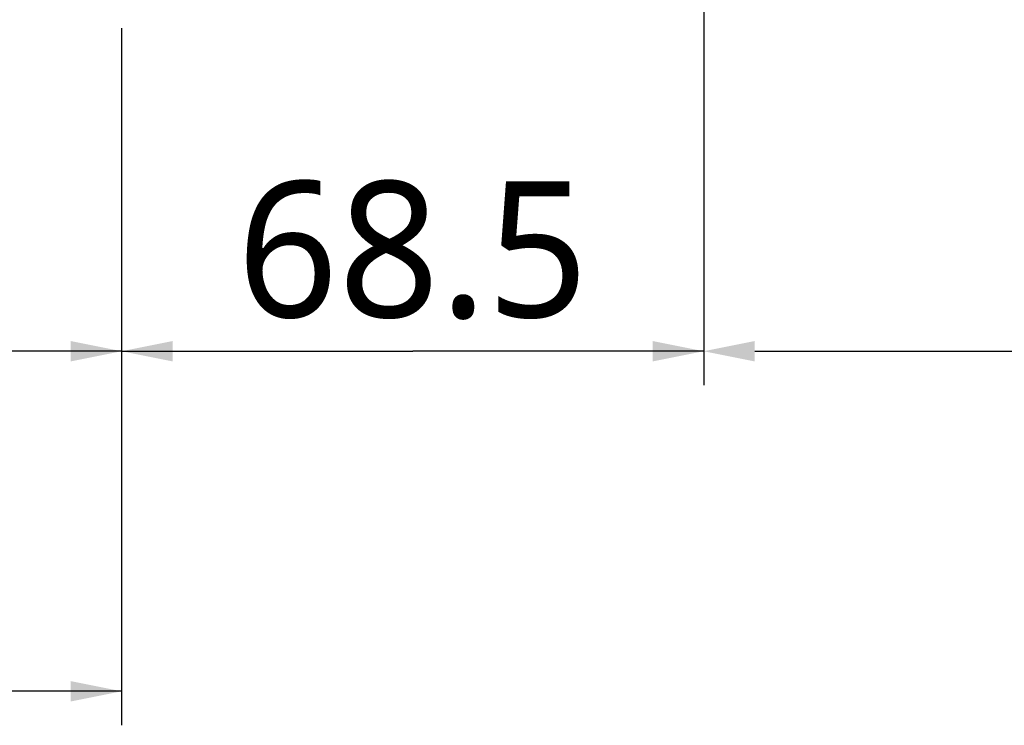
# Model space of a CAD drawing. Header units: millimetres. Extents: x 16 to 3344, y 34 to 2360.
# Tile 4 of 127: x 1192 to 1308, y 296 to 379. Entities that reach past the tile are written whole.
import ezdxf

# ---------------------------------------------------------------- set-up
doc = ezdxf.new("R2010")
doc.units = ezdxf.units.MM
doc.header["$LTSCALE"] = 185.02
doc.header["$PDMODE"] = 3
doc.header["$PDSIZE"] = 0.3
doc.layers.get('0').update_dxf_attribs({"linetype": 'CONTINUOUS'})
doc.layers.get('Defpoints').update_dxf_attribs({"linetype": 'CONTINUOUS'})
for name, color, linetype in [('BASE_ASM_PBL3', 7, 'CONTINUOUS'), ('FRONT_VIEW_VBL2', 7, 'CONTINUOUS'), ('TOP_ASM_PBL10', 7, 'CONTINUOUS')]:
    doc.layers.add(name, color=color, linetype=linetype)
doc.styles.get("Standard").update_dxf_attribs({"font": 'malgun.ttf'})
doc.dimstyles.new('DIMSTYLE_1', dxfattribs={"dimtxt": 16, "dimasz": 6, "dimexe": 1, "dimexo": 0.5, "dimgap": 1, "dimtad": 1, "dimdsep": 46, "dimtxsty": 'Standard', "dimblk": '_FILLED', "dimblk1": '_FILLED', "dimblk2": '_FILLED', "dimcen": 0.09, "dimclrt": 134, "dimazin": 2, "dimtp": 0.3, "dimtm": 0.3, "dimtfac": 1, "dimtofl": 0, "dimtmove": 0, "dimatfit": 3, "dimldrblk": '_FILLED', "dimfxl": 1, "dimtolj": 1, "dimarcsym": 0})
doc.dimstyles.new('DIMSTYLE_2', dxfattribs={"dimtxt": 16, "dimasz": 6, "dimexe": 1, "dimexo": 0.5, "dimgap": 1, "dimtad": 1, "dimdsep": 46, "dimtxsty": 'Standard', "dimblk": '_FILLED', "dimblk1": '_FILLED', "dimblk2": '_FILLED', "dimcen": 0.09, "dimclrt": 134, "dimazin": 2, "dimtp": 0.5, "dimtm": 0.5, "dimtfac": 1, "dimtofl": 0, "dimtmove": 0, "dimatfit": 3, "dimldrblk": '_FILLED', "dimfxl": 1, "dimtolj": 1, "dimarcsym": 0})
doc.dimstyles.new('DIMSTYLE_9', dxfattribs={"dimtxt": 16, "dimasz": 6, "dimexe": 1, "dimexo": 0.5, "dimgap": 1, "dimtad": 1, "dimdsep": 46, "dimtxsty": 'Standard', "dimblk": '_FILLED', "dimblk1": '_FILLED', "dimblk2": '_FILLED', "dimcen": 0.09, "dimclrt": 134, "dimazin": 2, "dimtp": 0.8, "dimtm": 0.8, "dimtfac": 1, "dimtofl": 0, "dimtmove": 0, "dimatfit": 3, "dimldrblk": '_FILLED', "dimfxl": 1, "dimtolj": 1, "dimarcsym": 0})

# ---------------------------------------------------------------- blocks, each defined once
blk = doc.blocks.new('_FILLED')
at = {"color": 0, "linetype": 'ByBlock'}
blk.add_solid([(0, 0), (-1, 0.2), (-1, -0.2)], dxfattribs=at)
blk = doc.blocks.new('*D2')
at = {"color": 0, "lineweight": -2, "transparency": 16777216}
for p, q in [((1272.5, 389), (1272.5, 339)), ((1372.5, 378), (1372.5, 339)), ((1278.5, 340), (1366.5, 340)), ((1372.5, 340), (1615.82, 340))]:
    blk.add_line(p, q, dxfattribs=at)
at = {"layer": 'Defpoints', "color": 0, "transparency": 16777216}
for p in [(1272.5, 389.5), (1372.5, 378.5), (1372.5, 340)]:
    blk.add_point(p, dxfattribs=at)
at = {"color": 0, "lineweight": -2, "transparency": 16777216, "xscale": 6, "yscale": 6, "zscale": 6, "rotation": 180}
blk.add_blockref('_FILLED', (1272.5, 340), dxfattribs=at)
at = {"color": 0, "lineweight": -2, "transparency": 16777216, "xscale": 6, "yscale": 6, "zscale": 6}
blk.add_blockref('_FILLED', (1372.5, 340), dxfattribs=at)
at = {"color": 134, "transparency": 16777216, "insert": (1383.3, 362.33), "char_height": 16, "width": 233.0667, "attachment_point": 1, "line_spacing_factor": 0.9}
blk.add_mtext('\\A1;100mm more for cable', dxfattribs=at)
blk = doc.blocks.new('*D13')
at = {"color": 134, "transparency": 16777216}
for p, q in [((1012.41, 544.87), (1012.41, 304.07)), ((1334.41, 346.07), (1334.41, 304.07)), ((1012.41, 308.07), (1173.41, 308.07)), ((1334.41, 308.07), (1173.41, 308.07))]:
    blk.add_line(p, q, dxfattribs=at)
at = {"color": 134, "transparency": 16777216, "xscale": 6, "yscale": 6, "zscale": 6, "rotation": 180}
blk.add_blockref('_FILLED', (1012.41, 308.07), dxfattribs=at)
at = {"color": 134, "transparency": 16777216, "xscale": 6, "yscale": 6, "zscale": 6}
blk.add_blockref('_FILLED', (1334.41, 308.07), dxfattribs=at)
at = {"color": 134, "transparency": 16777216, "insert": (1173.41, 328.07), "char_height": 16, "width": 36.8, "attachment_point": 2, "line_spacing_factor": 0.9}
blk.add_mtext('322', dxfattribs=at)
blk = doc.blocks.new('*D14')
at = {"color": 134, "transparency": 16777216}
for p, q in [((1402.91, 357.07), (1402.91, 304.07)), ((1334.41, 346.07), (1334.41, 304.07)), ((1334.41, 308.07), (1368.66, 308.07)), ((1402.91, 308.07), (1368.66, 308.07))]:
    blk.add_line(p, q, dxfattribs=at)
at = {"color": 134, "transparency": 16777216, "xscale": 6, "yscale": 6, "zscale": 6, "rotation": 180}
blk.add_blockref('_FILLED', (1334.41, 308.07), dxfattribs=at)
at = {"color": 134, "transparency": 16777216, "xscale": 6, "yscale": 6, "zscale": 6}
blk.add_blockref('_FILLED', (1402.91, 308.07), dxfattribs=at)
at = {"color": 134, "transparency": 16777216, "insert": (1368.66, 328.07), "char_height": 16, "width": 41.6593, "attachment_point": 2, "line_spacing_factor": 0.9}
blk.add_mtext('68.5', dxfattribs=at)
blk = doc.blocks.new('*D32')
at = {"color": 134, "transparency": 16777216}
for p, q in [((814.17, 757.37), (814.17, 264.07)), ((1334.41, 346.07), (1334.41, 264.07)), ((814.17, 268.07), (1074.29, 268.07)), ((1334.41, 268.07), (1074.29, 268.07))]:
    blk.add_line(p, q, dxfattribs=at)
at = {"color": 134, "transparency": 16777216, "xscale": 6, "yscale": 6, "zscale": 6, "rotation": 180}
blk.add_blockref('_FILLED', (814.17, 268.07), dxfattribs=at)
at = {"color": 134, "transparency": 16777216, "xscale": 6, "yscale": 6, "zscale": 6}
blk.add_blockref('_FILLED', (1334.41, 268.07), dxfattribs=at)
at = {"color": 134, "transparency": 16777216, "insert": (1074.29, 288.07), "char_height": 16, "width": 66.1926, "attachment_point": 2, "line_spacing_factor": 0.9}
blk.add_mtext('520.24', dxfattribs=at)
blk = doc.blocks.new('BASE_ASM_PBL3', base_point=(1095.936, 709.968))
at = {"layer": 'BASE_ASM_PBL3', "color": 134}
for base, p1, p2, dimstyle, picture, middle in [((1012.406, 308.068), (1334.406, 346.568), (1012.406, 545.368), 'DIMSTYLE_2', '*D13', (1173.379, 308.068)), ((1334.406, 308.068), (1402.906, 357.568), (1334.406, 346.568), 'DIMSTYLE_1', '*D14', (1368.452, 308.068))]:
    dim = blk.add_linear_dim(base=base, p1=p1, p2=p2, angle=180, dimstyle=dimstyle, dxfattribs=at)
    dim.commit()
    dim.dimension.update_dxf_attribs({"geometry": picture, "text_midpoint": middle, "dimtype": 160})
blk = doc.blocks.new('TOP_ASM_PBL10', base_point=(1038.536, 739.968))
at = {"layer": 'TOP_ASM_PBL10', "color": 134}
dim = blk.add_linear_dim(base=(1334.406, 268.068), p1=(814.165, 757.868), p2=(1334.406, 346.568), dimstyle='DIMSTYLE_9', dxfattribs=at)
dim.commit()
dim.dimension.update_dxf_attribs({"geometry": '*D32', "text_midpoint": (1074.736, 268.068), "dimtype": 160})
blk = doc.blocks.new('FRONT_VIEW_VBL2', base_point=(1115.94, 739.97))
at = {"layer": 'BASE_ASM_PBL3'}
blk.add_blockref('BASE_ASM_PBL3', (1095.94, 709.97), dxfattribs=at)
at = {"layer": 'TOP_ASM_PBL10'}
blk.add_blockref('TOP_ASM_PBL10', (1038.54, 739.97), dxfattribs=at)

msp = doc.modelspace()

# ---------------------------------------------------------------- block references
at = {"layer": 'FRONT_VIEW_VBL2'}
msp.add_blockref('FRONT_VIEW_VBL2', (985.529, 771.9), dxfattribs=at)

# ---------------------------------------------------------------- dimensions: what is measured, and where the dimension line sits
at = {"color": 134}
dim = msp.add_linear_dim(base=(1372.5, 340), p1=(1272.5, 389.5), p2=(1372.5, 378.5), text='<>mm more for cable', dimstyle='DIMSTYLE_1', dxfattribs=at)
dim.commit()
dim.dimension.update_dxf_attribs({"geometry": '*D2', "text_midpoint": (1499.833, 340), "dimtype": 160})

doc.saveas('drawing.dxf')
